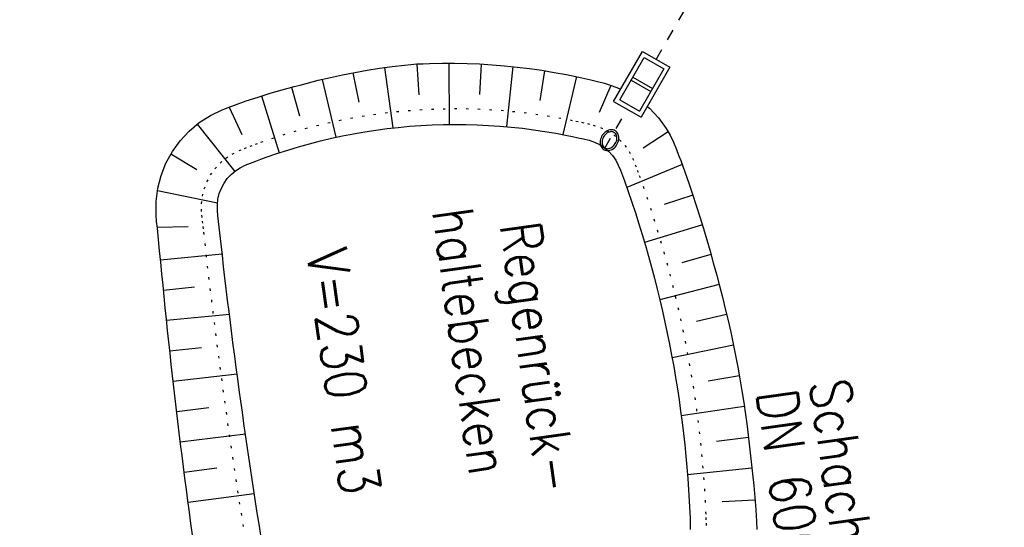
# Model space of a CAD drawing. Extents: x 446388 to 447135, y 445359 to 446567.
# Tile 21 of 39: x 446529 to 446572, y 445851 to 445873. Entities that reach past the tile are written whole.
import ezdxf

# ---------------------------------------------------------------- set-up
doc = ezdxf.new("R2010")
doc.units = 0
doc.header["$LTSCALE"] = 2
doc.header["$MEASUREMENT"] = 0
doc.linetypes.add('PUNKTX2', pattern=[0.5, 0, -0.5])
doc.linetypes.add('STRICHLINIEX2', pattern=[0.5, 0.25, -0.25])
doc.layers.add('FBR', color=8, linetype='CONTINUOUS')
doc.layers.add('RRB_41-201d', color=15, linetype='CONTINUOUS')
doc.styles.add('ROMANS', font='romans.shx', dxfattribs={"width": 0.8})

msp = doc.modelspace()

# ---------------------------------------------------------------- linework, layer by layer
at = {"layer": 'FBR'}
for points in [[(446586.887, 446089.829, 0.000001), (446588.957, 446075.27, 0.000001), (446590.43, 446064.906, 0.000008), (446592.183, 446052.577, -0.000007), (446593.936, 446040.247, -0.00042)], [(446598.701, 446006.581, -0.000225), (446600.926, 445991.002, -0.000376), (446601.895, 445984.157, -0.000144), (446604.404, 445966.306, -0.003822), (446605.812, 445955.675, 0.005593), (446606.8, 445948.415, 0.007332), (446607.363, 445944.953, -0.008027), (446607.872, 445941.79, -0.000609), (446608.945, 445934.309, -0.000264), (446611.385, 445917.077, -0.000009), (446614.185, 445897.227, 0.000038), (446614.873, 445892.351, 0.000003), (446616.861, 445878.272, 0.000004), (446618.356, 445867.684, 0.000022), (446620.706, 445851.047, 0.000045), (446621.843, 445843.007, 0.000283), (446623.592, 445830.696, -0.000114), (446625.341, 445818.385, -0.000024), (446627.874, 445800.522, -0.000062), (446628.835, 445793.734, -0.00003), (446630.58, 445781.392, 0.000016), (446632.326, 445769.049, 0.000011), (446633.741, 445759.047, 0.000008), (446635.817, 445744.378, 0.000202)]]:
    msp.add_lwpolyline(points, format="xyb", dxfattribs=at)
at = {"layer": 'RRB_41-201d', "linetype": 'STRICHLINIEX2'}
for p, q in [((446556.919, 445871.637), (446568.472, 445891.587)), ((446554.648, 445867.716), (446555.641, 445869.43))]:
    msp.add_line(p, q, dxfattribs=at)
at = {"layer": 'RRB_41-201d', "linetype": 'Continuous'}
for p, q in [((446555.035, 445869.781), (446556.313, 445871.988)), ((446555.309, 445869.854), (446556.386, 445871.715)), ((446556.313, 445871.988), (446557.525, 445871.286)), ((446556.386, 445871.715), (446557.251, 445871.213)), ((446543.591, 445871.062), (446544.136, 445871.158)), ((446544.136, 445871.158), (446544.683, 445871.243)), ((446544.683, 445871.243), (446545.232, 445871.318)), ((446544.903, 445871.274), (446545.262, 445868.604)), ((446545.232, 445871.318), (446545.783, 445871.381)), ((446545.783, 445871.381), (446546.059, 445871.409)), ((446546.059, 445871.409), (446546.335, 445871.432)), ((446546.323, 445871.431), (446546.416, 445870.072)), ((446546.335, 445871.432), (446546.612, 445871.446)), ((446546.612, 445871.446), (446546.889, 445871.455)), ((446546.889, 445871.455), (446547.443, 445871.466)), ((446547.443, 445871.466), (446547.998, 445871.466)), ((446547.751, 445871.468), (446547.76, 445868.76)), ((446547.998, 445871.466), (446548.552, 445871.455)), ((446548.552, 445871.455), (446549.105, 445871.433)), ((446549.17, 445871.429), (446549.097, 445870.086)), ((446549.105, 445871.433), (446549.658, 445871.399)), ((446549.658, 445871.399), (446550.21, 445871.354)), ((446550.21, 445871.354), (446550.76, 445871.298)), ((446550.576, 445871.318), (446550.295, 445868.662)), ((446550.76, 445871.298), (446551.31, 445871.231)), ((446551.31, 445871.231), (446551.857, 445871.153)), ((446551.857, 445871.153), (446552.403, 445871.063)), ((446557.251, 445871.213), (446556.174, 445869.353)), ((446557.525, 445871.286), (446556.247, 445869.08)), ((446541.703, 445870.641), (446541.97, 445870.71)), ((446541.97, 445870.71), (446542.508, 445870.838)), ((446542.14, 445870.752), (446542.747, 445868.19)), ((446542.508, 445870.838), (446543.048, 445870.955)), ((446543.048, 445870.955), (446543.591, 445871.062)), ((446543.502, 445871.045), (446543.757, 445869.738)), ((446551.973, 445871.134), (446551.767, 445869.825)), ((446552.403, 445871.063), (446552.946, 445870.963)), ((446553.387, 445870.872), (446552.788, 445868.311)), ((446552.946, 445870.963), (446553.488, 445870.851)), ((446553.488, 445870.851), (446554.027, 445870.729)), ((446554.027, 445870.729), (446554.326, 445870.657)), ((446555.81, 445870.719), (446556.675, 445870.218)), ((446555.885, 445870.849), (446556.75, 445870.348)), ((446539.836, 445870.137), (446540.366, 445870.292)), ((446540.366, 445870.292), (446540.9, 445870.435)), ((446540.792, 445870.407), (446541.141, 445869.144)), ((446540.9, 445870.435), (446541.167, 445870.503)), ((446541.167, 445870.503), (446541.435, 445870.571)), ((446541.435, 445870.571), (446541.703, 445870.641)), ((446554.326, 445870.657), (446554.624, 445870.578)), ((446554.911, 445870.488), (446554.392, 445869.284)), ((446554.624, 445870.578), (446555.17, 445870.394)), ((446555.17, 445870.394), (446555.344, 445870.313)), ((446538.784, 445869.797), (446539.308, 445869.972)), ((446539.308, 445869.972), (446539.836, 445870.137)), ((446539.461, 445870.021), (446540.246, 445867.508)), ((446555.309, 445869.854), (446556.174, 445869.353)), ((446537.196, 445869.151), (446537.719, 445869.404)), ((446537.719, 445869.404), (446537.99, 445869.511)), ((446537.99, 445869.511), (446538.264, 445869.611)), ((446538.028, 445869.525), (446538.587, 445868.322)), ((446538.264, 445869.611), (446538.784, 445869.797)), ((446555.035, 445869.781), (446556.247, 445869.08)), ((446556.524, 445869.558), (446556.625, 445869.474)), ((446556.625, 445869.474), (446557.022, 445869.052)), ((446536.705, 445868.84), (446537.196, 445869.151)), ((446557.022, 445869.052), (446557.36, 445868.584)), ((446536.256, 445868.467), (446536.705, 445868.84)), ((446536.608, 445868.766), (446538.273, 445866.686)), ((446544.516, 445868.509), (446545.012, 445868.575)), ((446545.012, 445868.575), (446545.508, 445868.631)), ((446545.508, 445868.631), (446546.006, 445868.677)), ((446546.006, 445868.677), (446546.505, 445868.713)), ((446546.505, 445868.713), (446547.004, 445868.739)), ((446547.004, 445868.739), (446547.504, 445868.755)), ((446547.504, 445868.755), (446548.004, 445868.762)), ((446548.004, 445868.762), (446548.504, 445868.758)), ((446548.504, 445868.758), (446549.004, 445868.744)), ((446549.004, 445868.744), (446549.503, 445868.72)), ((446549.503, 445868.72), (446550.002, 445868.686)), ((446550.002, 445868.686), (446550.5, 445868.643)), ((446550.5, 445868.643), (446550.997, 445868.589)), ((446550.997, 445868.589), (446551.493, 445868.525)), ((446551.493, 445868.525), (446551.988, 445868.452)), ((446554.911, 445868.525), (446554.859, 445868.518)), ((446554.963, 445868.524), (446554.911, 445868.525)), ((446555.013, 445868.516), (446554.963, 445868.524)), ((446557.36, 445868.584), (446557.531, 445868.284)), ((446535.858, 445868.04), (446536.256, 445868.467)), ((446542.063, 445868.031), (446542.55, 445868.146)), ((446542.55, 445868.146), (446543.038, 445868.252)), ((446543.038, 445868.252), (446543.529, 445868.347)), ((446543.529, 445868.347), (446544.022, 445868.433)), ((446544.022, 445868.433), (446544.516, 445868.509)), ((446551.988, 445868.452), (446552.481, 445868.368)), ((446552.481, 445868.368), (446552.972, 445868.275)), ((446552.972, 445868.275), (446553.217, 445868.224)), ((446553.217, 445868.224), (446553.461, 445868.172)), ((446553.461, 445868.172), (446553.706, 445868.12)), ((446553.706, 445868.12), (446553.948, 445868.058)), ((446554.457, 445868.115), (446554.444, 445868.055)), ((446554.476, 445868.173), (446554.457, 445868.115)), ((446554.502, 445868.229), (446554.476, 445868.173)), ((446554.533, 445868.283), (446554.502, 445868.229)), ((446554.544, 445868.11), (446554.53, 445868.057)), ((446554.569, 445868.333), (446554.533, 445868.283)), ((446554.564, 445868.163), (446554.544, 445868.11)), ((446554.59, 445868.214), (446554.564, 445868.163)), ((446554.61, 445868.379), (446554.569, 445868.333)), ((446554.621, 445868.262), (446554.59, 445868.214)), ((446554.655, 445868.42), (446554.61, 445868.379)), ((446554.657, 445868.305), (446554.621, 445868.262)), ((446554.703, 445868.454), (446554.655, 445868.42)), ((446554.697, 445868.344), (446554.657, 445868.305)), ((446554.74, 445868.377), (446554.697, 445868.344)), ((446554.754, 445868.483), (446554.703, 445868.454)), ((446554.785, 445868.404), (446554.74, 445868.377)), ((446554.806, 445868.504), (446554.754, 445868.483)), ((446554.831, 445868.424), (446554.785, 445868.404)), ((446554.859, 445868.518), (446554.806, 445868.504)), ((446554.878, 445868.436), (446554.831, 445868.424)), ((446554.924, 445868.441), (446554.878, 445868.436)), ((446554.969, 445868.438), (446554.924, 445868.441)), ((446555.011, 445868.428), (446554.969, 445868.438)), ((446555.05, 445868.41), (446555.011, 445868.428)), ((446555.06, 445868.5), (446555.013, 445868.516)), ((446555.085, 445868.385), (446555.05, 445868.41)), ((446555.103, 445868.477), (446555.06, 445868.5)), ((446555.115, 445868.353), (446555.085, 445868.385)), ((446555.143, 445868.447), (446555.103, 445868.477)), ((446555.14, 445868.316), (446555.115, 445868.353)), ((446555.159, 445868.274), (446555.14, 445868.316)), ((446555.178, 445868.411), (446555.143, 445868.447)), ((446555.171, 445868.227), (446555.159, 445868.274)), ((446555.169, 445868.071), (446555.177, 445868.124)), ((446555.177, 445868.177), (446555.171, 445868.227)), ((446555.177, 445868.124), (446555.177, 445868.177)), ((446555.207, 445868.369), (446555.178, 445868.411)), ((446555.23, 445868.323), (446555.207, 445868.369)), ((446555.248, 445868.272), (446555.23, 445868.323)), ((446555.258, 445868.217), (446555.248, 445868.272)), ((446555.25, 445868.042), (446555.259, 445868.102)), ((446555.262, 445868.16), (446555.258, 445868.217)), ((446555.259, 445868.102), (446555.262, 445868.16)), ((446557.446, 445868.439), (446556.339, 445867.713)), ((446557.531, 445868.284), (446557.681, 445867.972)), ((446535.515, 445867.566), (446535.858, 445868.04)), ((446540.619, 445867.628), (446541.097, 445867.772)), ((446541.097, 445867.772), (446541.579, 445867.906)), ((446541.579, 445867.906), (446542.063, 445868.031)), ((446553.948, 445868.058), (446554.184, 445867.977)), ((446554.184, 445867.977), (446554.41, 445867.87)), ((446554.41, 445867.87), (446554.619, 445867.735)), ((446554.444, 445868.055), (446554.438, 445867.996)), ((446554.438, 445867.996), (446554.439, 445867.939)), ((446554.439, 445867.939), (446554.446, 445867.883)), ((446554.446, 445867.883), (446554.46, 445867.83)), ((446554.46, 445867.83), (446554.48, 445867.781)), ((446554.48, 445867.781), (446554.507, 445867.736)), ((446554.507, 445867.736), (446554.539, 445867.697)), ((446554.523, 445868.003), (446554.522, 445867.951)), ((446554.522, 445867.951), (446554.528, 445867.901)), ((446554.53, 445868.057), (446554.523, 445868.003)), ((446554.528, 445867.901), (446554.541, 445867.854)), ((446554.539, 445867.697), (446554.576, 445867.664)), ((446554.541, 445867.854), (446554.56, 445867.811)), ((446554.56, 445867.811), (446554.584, 445867.774)), ((446554.576, 445867.664), (446554.618, 445867.638)), ((446554.584, 445867.774), (446554.614, 445867.742)), ((446554.614, 445867.742), (446554.649, 445867.718)), ((446554.619, 445867.735), (446554.811, 445867.573)), ((446554.649, 445867.718), (446554.688, 445867.7)), ((446554.688, 445867.7), (446554.731, 445867.689)), ((446554.731, 445867.689), (446554.775, 445867.686)), ((446554.775, 445867.686), (446554.822, 445867.691)), ((446554.822, 445867.691), (446554.868, 445867.704)), ((446554.868, 445867.704), (446554.915, 445867.723)), ((446554.915, 445867.723), (446554.96, 445867.75)), ((446554.92, 445867.633), (446554.971, 445867.658)), ((446554.96, 445867.75), (446555.003, 445867.783)), ((446554.971, 445867.658), (446555.021, 445867.69)), ((446555.003, 445867.783), (446555.042, 445867.822)), ((446555.021, 445867.69), (446555.067, 445867.727)), ((446555.042, 445867.822), (446555.078, 445867.866)), ((446555.067, 445867.727), (446555.11, 445867.771)), ((446555.078, 445867.866), (446555.109, 445867.913)), ((446555.109, 445867.913), (446555.135, 445867.964)), ((446555.11, 445867.771), (446555.149, 445867.819)), ((446555.135, 445867.964), (446555.155, 445868.017)), ((446555.149, 445867.819), (446555.183, 445867.871)), ((446555.155, 445868.017), (446555.169, 445868.071)), ((446555.183, 445867.871), (446555.211, 445867.926)), ((446555.211, 445867.926), (446555.234, 445867.984)), ((446555.234, 445867.984), (446555.25, 445868.042)), ((446557.681, 445867.972), (446557.815, 445867.653)), ((446557.815, 445867.653), (446557.91, 445867.408)), ((446535.233, 445867.054), (446535.515, 445867.566)), ((446535.45, 445867.46), (446536.6, 445866.766)), ((446539.201, 445867.138), (446539.435, 445867.225)), ((446539.435, 445867.225), (446539.67, 445867.311)), ((446539.67, 445867.311), (446540.143, 445867.474)), ((446540.143, 445867.474), (446540.619, 445867.628)), ((446554.618, 445867.638), (446554.663, 445867.619)), ((446554.663, 445867.619), (446554.712, 445867.606)), ((446554.712, 445867.606), (446554.762, 445867.602)), ((446554.762, 445867.602), (446554.815, 445867.605)), ((446554.811, 445867.573), (446554.981, 445867.39)), ((446554.815, 445867.605), (446554.868, 445867.615)), ((446554.868, 445867.615), (446554.92, 445867.633)), ((446554.981, 445867.39), (446555.126, 445867.187)), ((446557.91, 445867.408), (446558.001, 445867.161)), ((446535.016, 445866.508), (446535.233, 445867.054)), ((446538.302, 445866.709), (446538.512, 445866.844)), ((446538.512, 445866.844), (446538.735, 445866.956)), ((446538.735, 445866.956), (446538.966, 445867.051)), ((446538.966, 445867.051), (446539.201, 445867.138)), ((446555.126, 445867.187), (446555.241, 445866.966)), ((446555.241, 445866.966), (446555.337, 445866.735)), ((446558.063, 445866.99), (446555.611, 445865.976)), ((446558.001, 445867.161), (446558.181, 445866.666)), ((446534.87, 445865.94), (446535.016, 445866.508)), ((446537.8, 445866.158), (446537.943, 445866.363)), ((446537.943, 445866.363), (446538.112, 445866.548)), ((446538.112, 445866.548), (446538.302, 445866.709)), ((446555.337, 445866.735), (446555.425, 445866.501)), ((446555.425, 445866.501), (446555.509, 445866.265)), ((446558.181, 445866.666), (446558.356, 445866.169)), ((446534.797, 445865.355), (446534.87, 445865.94)), ((446537.592, 445865.705), (446537.682, 445865.938)), ((446537.682, 445865.938), (446537.8, 445866.158)), ((446555.509, 445866.265), (446555.676, 445865.794)), ((446558.356, 445866.169), (446558.527, 445865.671)), ((446534.853, 445865.835), (446537.512, 445865.287)), ((446537.533, 445865.462), (446537.592, 445865.705)), ((446555.676, 445865.794), (446555.838, 445865.321)), ((446558.538, 445865.636), (446557.275, 445865.215)), ((446558.527, 445865.671), (446558.692, 445865.171)), ((446534.796, 445864.767), (446534.797, 445865.355)), ((446537.506, 445865.214), (446537.533, 445865.462)), ((446537.507, 445864.964), (446537.506, 445865.214)), ((446555.838, 445865.321), (446555.995, 445864.846)), ((446558.692, 445865.171), (446558.852, 445864.669)), ((446534.82, 445864.469), (446534.796, 445864.767)), ((446537.529, 445864.715), (446537.507, 445864.964)), ((446537.56, 445864.467), (446537.529, 445864.715)), ((446555.995, 445864.846), (446556.147, 445864.37)), ((446558.852, 445864.669), (446559.007, 445864.166)), ((446534.852, 445864.172), (446534.82, 445864.469)), ((446534.846, 445864.225), (446536.214, 445864.244)), ((446534.902, 445863.669), (446534.852, 445864.172)), ((446537.588, 445864.218), (446537.56, 445864.467)), ((446537.614, 445863.97), (446537.588, 445864.218)), ((446556.147, 445864.37), (446556.295, 445863.892)), ((446558.958, 445864.325), (446556.399, 445863.543)), ((446537.67, 445863.473), (446537.614, 445863.97)), ((446556.295, 445863.892), (446556.438, 445863.413)), ((446559.007, 445864.166), (446559.157, 445863.661)), ((446534.951, 445863.167), (446534.902, 445863.669)), ((446537.726, 445862.976), (446537.67, 445863.473)), ((446556.438, 445863.413), (446556.576, 445862.933)), ((446559.157, 445863.661), (446559.302, 445863.154)), ((446535.001, 445862.664), (446534.951, 445863.167)), ((446534.99, 445862.771), (446537.718, 445863.045)), ((446537.784, 445862.479), (446537.726, 445862.976)), ((446556.576, 445862.933), (446556.709, 445862.451)), ((446559.341, 445863.013), (446558.049, 445862.644)), ((446559.302, 445863.154), (446559.442, 445862.646)), ((446535.052, 445862.162), (446535.001, 445862.664)), ((446537.842, 445861.983), (446537.784, 445862.479)), ((446556.709, 445862.451), (446556.838, 445861.968)), ((446559.442, 445862.646), (446559.579, 445862.137)), ((446535.103, 445861.659), (446535.052, 445862.162)), ((446559.579, 445862.137), (446559.716, 445861.628)), ((446535.153, 445861.156), (446535.103, 445861.659)), ((446535.125, 445861.436), (446536.5, 445861.573)), ((446537.901, 445861.486), (446537.842, 445861.983)), ((446556.838, 445861.968), (446556.962, 445861.483)), ((446559.7, 445861.689), (446557.079, 445861.001)), ((446559.716, 445861.628), (446559.847, 445861.118)), ((446535.203, 445860.654), (446535.153, 445861.156)), ((446537.961, 445860.99), (446537.901, 445861.486)), ((446556.962, 445861.483), (446557.08, 445860.998)), ((446538.022, 445860.494), (446537.961, 445860.99)), ((446557.08, 445860.998), (446557.194, 445860.511)), ((446559.847, 445861.118), (446559.974, 445860.606)), ((446535.254, 445860.151), (446535.203, 445860.654)), ((446535.26, 445860.1), (446538.036, 445860.378)), ((446538.084, 445859.998), (446538.022, 445860.494)), ((446557.194, 445860.511), (446557.303, 445860.023)), ((446560.033, 445860.359), (446558.7, 445860.04)), ((446559.974, 445860.606), (446560.095, 445860.092)), ((446535.307, 445859.649), (446535.254, 445860.151)), ((446538.147, 445859.502), (446538.084, 445859.998)), ((446557.303, 445860.023), (446557.408, 445859.534)), ((446560.095, 445860.092), (446560.212, 445859.578)), ((446535.36, 445859.146), (446535.307, 445859.649)), ((446538.21, 445859.006), (446538.147, 445859.502)), ((446557.408, 445859.534), (446557.507, 445859.044)), ((446560.212, 445859.578), (446560.323, 445859.062)), ((446535.414, 445858.644), (446535.36, 445859.146)), ((446538.275, 445858.51), (446538.21, 445859.006)), ((446557.507, 445859.044), (446557.601, 445858.553)), ((446560.335, 445859.005), (446557.621, 445858.447)), ((446560.323, 445859.062), (446560.429, 445858.545)), ((446535.402, 445858.755), (446536.803, 445858.905)), ((446535.469, 445858.142), (446535.414, 445858.644)), ((446538.34, 445858.014), (446538.275, 445858.51)), ((446557.601, 445858.553), (446557.691, 445858.061)), ((446560.429, 445858.545), (446560.528, 445858.026)), ((446535.525, 445857.64), (446535.469, 445858.142)), ((446535.582, 445857.138), (446535.525, 445857.64)), ((446535.55, 445857.415), (446538.379, 445857.729)), ((446538.407, 445857.518), (446538.34, 445858.014)), ((446557.691, 445858.061), (446557.775, 445857.568)), ((446560.595, 445857.649), (446559.218, 445857.406)), ((446560.528, 445858.026), (446560.62, 445857.506)), ((446538.474, 445857.023), (446538.407, 445857.518)), ((446557.775, 445857.568), (446557.855, 445857.074)), ((446560.62, 445857.506), (446560.706, 445856.985)), ((446535.64, 445856.636), (446535.582, 445857.138)), ((446538.542, 445856.528), (446538.474, 445857.023)), ((446557.855, 445857.074), (446557.93, 445856.58)), ((446560.706, 445856.985), (446560.787, 445856.463)), ((446535.698, 445856.134), (446535.64, 445856.636)), ((446538.611, 445856.033), (446538.542, 445856.528)), ((446557.93, 445856.58), (446557.999, 445856.085)), ((446560.787, 445856.463), (446560.863, 445855.941)), ((446535.758, 445855.632), (446535.698, 445856.134)), ((446535.706, 445856.071), (446537.132, 445856.24)), ((446538.681, 445855.537), (446538.611, 445856.033)), ((446557.999, 445856.085), (446558.064, 445855.589)), ((446560.813, 445856.284), (446558.027, 445855.874)), ((446560.863, 445855.941), (446560.934, 445855.417)), ((446535.819, 445855.13), (446535.758, 445855.632)), ((446538.752, 445855.042), (446538.681, 445855.537)), ((446558.064, 445855.589), (446558.124, 445855.093)), ((446535.88, 445854.629), (446535.819, 445855.13)), ((446535.867, 445854.733), (446538.746, 445855.083)), ((446538.824, 445854.548), (446538.752, 445855.042)), ((446558.124, 445855.093), (446558.179, 445854.596)), ((446560.934, 445855.417), (446561, 445854.893)), ((446535.943, 445854.127), (446535.88, 445854.629)), ((446558.179, 445854.596), (446558.229, 445854.098)), ((446560.996, 445854.924), (446559.589, 445854.747)), ((446561, 445854.893), (446561.06, 445854.368)), ((446538.896, 445854.053), (446538.824, 445854.548)), ((446561.06, 445854.368), (446561.12, 445853.843)), ((446536.006, 445853.626), (446535.943, 445854.127)), ((446538.97, 445853.558), (446538.896, 445854.053)), ((446558.229, 445854.098), (446558.274, 445853.6)), ((446561.12, 445853.843), (446561.177, 445853.317)), ((446536.07, 445853.124), (446536.006, 445853.626)), ((446536.036, 445853.391), (446537.488, 445853.578)), ((446539.044, 445853.064), (446538.97, 445853.558)), ((446558.274, 445853.6), (446558.314, 445853.102)), ((446561.151, 445853.56), (446558.301, 445853.264)), ((446561.177, 445853.317), (446561.229, 445852.79)), ((446536.135, 445852.623), (446536.07, 445853.124)), ((446539.12, 445852.57), (446539.044, 445853.064)), ((446558.314, 445853.102), (446558.349, 445852.603)), ((446536.201, 445852.122), (446536.135, 445852.623)), ((446536.21, 445852.055), (446539.14, 445852.441)), ((446539.196, 445852.076), (446539.12, 445852.57)), ((446558.349, 445852.603), (446558.378, 445852.104)), ((446561.229, 445852.79), (446561.275, 445852.263)), ((446536.267, 445851.621), (446536.201, 445852.122)), ((446539.273, 445851.582), (446539.196, 445852.076)), ((446558.378, 445852.104), (446558.403, 445851.605)), ((446561.284, 445852.154), (446559.834, 445852.074)), ((446561.275, 445852.263), (446561.317, 445851.736)), ((446536.335, 445851.12), (446536.267, 445851.621)), ((446539.351, 445851.088), (446539.273, 445851.582)), ((446558.403, 445851.605), (446558.415, 445851.355)), ((446561.317, 445851.736), (446561.336, 445851.472)), ((446536.403, 445850.619), (446536.335, 445851.12)), ((446558.415, 445851.355), (446558.423, 445851.105)), ((446558.423, 445851.105), (446558.424, 445850.855)), ((446561.336, 445851.472), (446561.352, 445851.207)), ((446561.352, 445851.207), (446561.363, 445850.851)), ((446539.43, 445850.594), (446539.351, 445851.088))]:
    msp.add_line(p, q, dxfattribs=at)
at = {"layer": 'RRB_41-201d', "linetype": 'PUNKTX2'}
for p, q in [((446545.949, 445869.375), (446546.461, 445869.412)), ((446546.461, 445869.412), (446546.975, 445869.439)), ((446546.975, 445869.439), (446547.488, 445869.455)), ((446547.488, 445869.455), (446548.002, 445869.462)), ((446548.002, 445869.462), (446548.516, 445869.458)), ((446548.516, 445869.458), (446549.03, 445869.443)), ((446549.03, 445869.443), (446549.543, 445869.419)), ((446549.543, 445869.419), (446550.056, 445869.384)), ((446542.898, 445868.937), (446543.402, 445869.036)), ((446543.402, 445869.036), (446543.909, 445869.124)), ((446543.909, 445869.124), (446544.417, 445869.202)), ((446544.417, 445869.202), (446544.926, 445869.27)), ((446544.926, 445869.27), (446545.437, 445869.327)), ((446545.437, 445869.327), (446545.949, 445869.375)), ((446550.056, 445869.384), (446550.568, 445869.339)), ((446550.568, 445869.339), (446551.079, 445869.284)), ((446551.079, 445869.284), (446551.589, 445869.219)), ((446551.589, 445869.219), (446552.098, 445869.143)), ((446552.098, 445869.143), (446552.604, 445869.057)), ((446552.604, 445869.057), (446553.109, 445868.961)), ((446553.109, 445868.961), (446553.361, 445868.909)), ((446540.902, 445868.444), (446541.397, 445868.582)), ((446541.397, 445868.582), (446541.895, 445868.711)), ((446541.895, 445868.711), (446542.395, 445868.829)), ((446542.395, 445868.829), (446542.898, 445868.937)), ((446553.361, 445868.909), (446553.612, 445868.855)), ((446553.612, 445868.855), (446553.872, 445868.799)), ((446553.872, 445868.799), (446554.129, 445868.734)), ((446554.129, 445868.734), (446554.449, 445868.625)), ((446554.449, 445868.625), (446554.753, 445868.48)), ((446539.435, 445867.97), (446539.921, 445868.138)), ((446539.921, 445868.138), (446540.41, 445868.296)), ((446540.41, 445868.296), (446540.902, 445868.444)), ((446554.753, 445868.48), (446555.036, 445868.297)), ((446555.036, 445868.297), (446555.294, 445868.08)), ((446538.467, 445867.603), (446538.708, 445867.702)), ((446538.708, 445867.702), (446538.953, 445867.793)), ((446538.953, 445867.793), (446539.194, 445867.882)), ((446539.194, 445867.882), (446539.435, 445867.97)), ((446555.294, 445868.08), (446555.524, 445867.832)), ((446555.524, 445867.832), (446555.719, 445867.558)), ((446537.625, 445867.051), (446537.882, 445867.269)), ((446537.882, 445867.269), (446538.165, 445867.452)), ((446538.165, 445867.452), (446538.467, 445867.603)), ((446555.719, 445867.558), (446555.869, 445867.275)), ((446555.869, 445867.275), (446555.994, 445866.978)), ((446537.204, 445866.526), (446537.398, 445866.801)), ((446537.398, 445866.801), (446537.625, 445867.051)), ((446555.994, 445866.978), (446556.082, 445866.741)), ((446537.045, 445866.228), (446537.204, 445866.526)), ((446556.082, 445866.741), (446556.168, 445866.502)), ((446556.168, 445866.502), (446556.337, 445866.024)), ((446536.844, 445865.586), (446536.924, 445865.913)), ((446536.924, 445865.913), (446537.045, 445866.228)), ((446556.337, 445866.024), (446556.501, 445865.544)), ((446536.807, 445865.25), (446536.844, 445865.586)), ((446556.501, 445865.544), (446556.66, 445865.063)), ((446536.809, 445864.913), (446536.807, 445865.25)), ((446556.66, 445865.063), (446556.815, 445864.58)), ((446536.832, 445864.652), (446536.809, 445864.913)), ((446536.864, 445864.391), (446536.832, 445864.652)), ((446536.892, 445864.142), (446536.864, 445864.391)), ((446556.815, 445864.58), (446556.965, 445864.096)), ((446536.919, 445863.893), (446536.892, 445864.142)), ((446536.974, 445863.395), (446536.919, 445863.893)), ((446556.965, 445864.096), (446557.11, 445863.61)), ((446537.031, 445862.897), (446536.974, 445863.395)), ((446557.11, 445863.61), (446557.25, 445863.123)), ((446537.088, 445862.399), (446537.031, 445862.897)), ((446557.25, 445863.123), (446557.385, 445862.634)), ((446557.385, 445862.634), (446557.515, 445862.144)), ((446537.147, 445861.901), (446537.088, 445862.399)), ((446557.515, 445862.144), (446557.641, 445861.653)), ((446537.206, 445861.403), (446537.147, 445861.901)), ((446557.641, 445861.653), (446557.761, 445861.161)), ((446537.266, 445860.905), (446537.206, 445861.403)), ((446557.761, 445861.161), (446557.877, 445860.667)), ((446537.327, 445860.408), (446537.266, 445860.905)), ((446537.389, 445859.91), (446537.327, 445860.408)), ((446557.877, 445860.667), (446557.987, 445860.172)), ((446537.452, 445859.413), (446537.389, 445859.91)), ((446557.987, 445860.172), (446558.093, 445859.676)), ((446537.516, 445858.916), (446537.452, 445859.413)), ((446558.093, 445859.676), (446558.194, 445859.179)), ((446558.194, 445859.179), (446558.289, 445858.681)), ((446537.581, 445858.419), (446537.516, 445858.916)), ((446558.289, 445858.681), (446558.38, 445858.183)), ((446537.646, 445857.922), (446537.581, 445858.419)), ((446558.38, 445858.183), (446558.466, 445857.683)), ((446537.713, 445857.425), (446537.646, 445857.922)), ((446558.466, 445857.683), (446558.547, 445857.182)), ((446537.78, 445856.928), (446537.713, 445857.425)), ((446537.849, 445856.432), (446537.78, 445856.928)), ((446558.547, 445857.182), (446558.622, 445856.681)), ((446537.918, 445855.935), (446537.849, 445856.432)), ((446558.622, 445856.681), (446558.693, 445856.179)), ((446537.988, 445855.439), (446537.918, 445855.935)), ((446558.693, 445856.179), (446558.759, 445855.676)), ((446558.759, 445855.676), (446558.819, 445855.173)), ((446538.059, 445854.943), (446537.988, 445855.439)), ((446558.819, 445855.173), (446558.875, 445854.669)), ((446538.131, 445854.447), (446538.059, 445854.943)), ((446558.875, 445854.669), (446558.926, 445854.165)), ((446538.204, 445853.951), (446538.131, 445854.447)), ((446558.926, 445854.165), (446558.971, 445853.66)), ((446538.278, 445853.455), (446538.204, 445853.951)), ((446538.352, 445852.959), (446538.278, 445853.455)), ((446558.971, 445853.66), (446559.012, 445853.154)), ((446538.428, 445852.464), (446538.352, 445852.959)), ((446559.012, 445853.154), (446559.047, 445852.648)), ((446538.504, 445851.968), (446538.428, 445852.464)), ((446559.047, 445852.648), (446559.077, 445852.142)), ((446559.077, 445852.142), (446559.103, 445851.636)), ((446538.582, 445851.473), (446538.504, 445851.968)), ((446559.103, 445851.636), (446559.114, 445851.383)), ((446538.66, 445850.978), (446538.582, 445851.473)), ((446559.114, 445851.383), (446559.123, 445851.129)), ((446559.123, 445851.129), (446559.122, 445850.812)), ((446538.739, 445850.483), (446538.66, 445850.978))]:
    msp.add_line(p, q, dxfattribs=at)

# ---------------------------------------------------------------- texts
at = {"layer": 'RRB_41-201d', "linetype": 'Continuous', "style": 'ROMANS', "width": 0.8337}
for s, oblique, p in [('haltebecken', 0, (446547.005, 445864.949)), (' Regenrück-', 0, (446549.857, 445865.35)), (' V=230 m3', 0, (446541.302, 445864.146)), ('Schacht', 360, (446563.69, 445857.361)), ('DN 600', 360, (446561.344, 445856.915))]:
    msp.add_text(s, height=1.8, rotation=278.0112, dxfattribs=dict(at, oblique=oblique)).set_placement(p)

doc.saveas('drawing.dxf')
